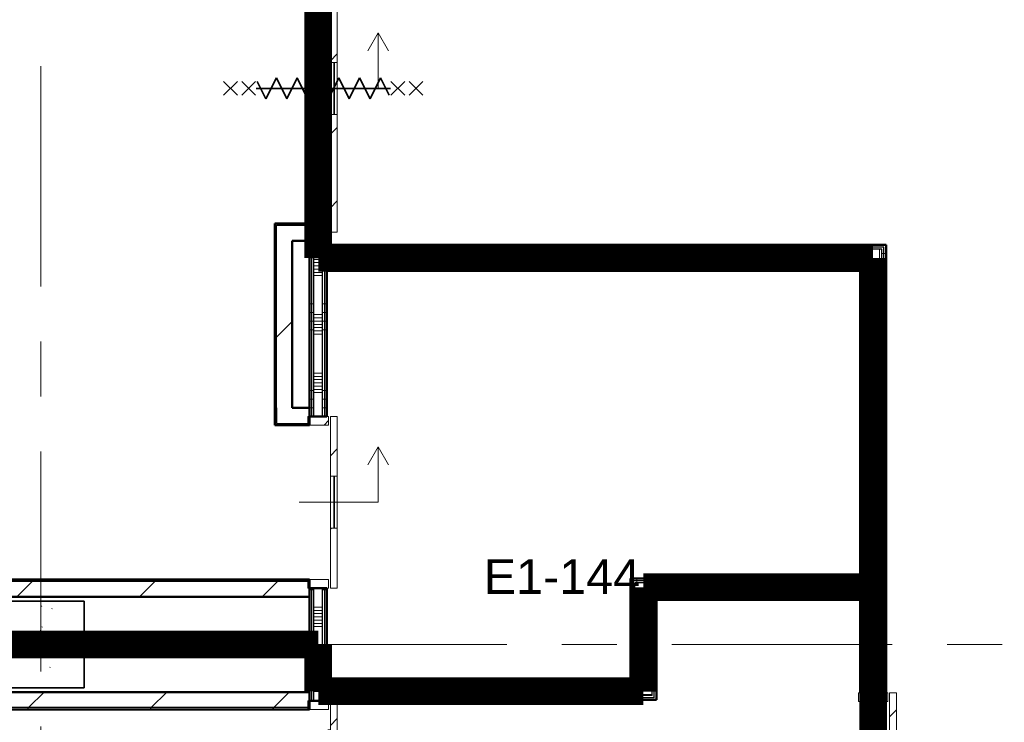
# Model space of a CAD drawing. Extents: x -3204 to 54657, y -2294 to 61632.
# Tile 41 of 65: x 38878 to 44557, y 30750 to 34804. Entities that reach past the tile are written whole.
import ezdxf

# ---------------------------------------------------------------- set-up
doc = ezdxf.new("R2010")
doc.units = 0
doc.header["$LTSCALE"] = 100
doc.linetypes.add('SCHEIDING_BRANDWEREND60', pattern=[3.2, 0.8, -1.6, 0.8])
doc.linetypes.add('stramien', pattern=[22.225, 12.7, -3.175, 3.175, -3.175])
for name, color, linetype, lineweight in [('00---0--FM-RUIMTENR', 7, 'Continuous', 18), ('BA20----_WANDEN', 14, 'Continuous', 50), ('BL$1A---_ALGEMEEN', 7, 'Continuous', 18), ('BL$7A---_STRAMIEN', 7, 'Continuous', 18), ('BL20----_WANDEN', 7, 'Continuous', 25), ('BL28----_CONSTRUCTIES', 4, 'Continuous', 18), ('BL30----_BRANDSYMBOLEN', 14, 'Continuous', 35), ('BL30----_KOZIJNEN', 14, 'Continuous', 25), ('BL40----_BRANDWERENDESCHEIDING_60MIN', 84, 'SCHEIDING_BRANDWEREND60', 158)]:
    doc.layers.add(name, color=color, linetype=linetype, lineweight=lineweight)
doc.styles.add('Arial', font='arial.ttf', dxfattribs={"height": 200})
pattern_1 = [(270, (39700, 31250), (500, 9e-13), []), (270, (39650, 31250), (500, 9e-13), []), (270, (39600, 31250), (500, 9e-13), []), (270, (39550, 31250), (500, 9e-13), [])]
pattern_2 = [(270, (42062.5, 33505), (500, 1e-12), []), (270, (42012.5, 33505), (500, 1e-12), []), (270, (41962.5, 33505), (500, 1e-12), []), (270, (41912.5, 33505), (500, 1e-12), [])]
pattern_3 = [(180, (43875, 31355), (9e-13, -500), []), (180, (43875, 31405), (9e-13, -500), []), (180, (43875, 31455), (9e-13, -500), []), (180, (43875, 31505), (9e-13, -500), [])]
pattern_4 = [(180, (42550, 31430), (-6e-14, -500), []), (180, (42550, 31480), (-6e-14, -500), []), (180, (42550, 31530), (-6e-14, -500), []), (180, (42550, 31580), (-6e-14, -500), [])]
pattern_5 = [(270, (41325, 30980), (500, 2e-12), []), (270, (41275, 30980), (500, 2e-12), []), (270, (41225, 30980), (500, 2e-12), []), (270, (41175, 30980), (500, 2e-12), [])]
pattern_6 = [(270, (42937.5, 31580), (500, 2e-12), []), (270, (42887.5, 31580), (500, 2e-12), []), (270, (42837.5, 31580), (500, 2e-12), []), (270, (42787.5, 31580), (500, 2e-12), [])]
pattern_7 = [(45, (8878.4, 12805.1), (-353.5534, 353.5534), [])]
pattern_8 = [(135, (17899.92, -31721.6), (-212.132, -212.132), [])]
pattern_9 = [(315, (-21277.92, 31721.6), (212.132, 212.132), [])]
pattern_10 = [(180, (40650, 32515), (7e-13, -500), []), (180, (40650, 32565), (7e-13, -500), []), (180, (40650, 32615), (7e-13, -500), []), (180, (40650, 32665), (7e-13, -500), [])]
pattern_11 = [(180, (40650, 35330), (7e-13, -500), []), (180, (40650, 35380), (7e-13, -500), []), (180, (40650, 35430), (7e-13, -500), []), (180, (40650, 35480), (7e-13, -500), [])]
pattern_12 = [(180, (40650, 30180), (7e-13, -500), []), (180, (40650, 30230), (7e-13, -500), []), (180, (40650, 30280), (7e-13, -500), []), (180, (40650, 30330), (7e-13, -500), [])]

# ---------------------------------------------------------------- blocks, each defined once
blk = doc.blocks.new('28_CL_beton - kolom - Betonkolom 500x500-V11-1')
at = {"layer": 'BL28----_CONSTRUCTIES'}
h = blk.add_hatch(dxfattribs=at)
h.set_pattern_fill('FP_13', color=256, style=0, pattern_type=2)
h.set_pattern_definition([(50, (-30121.6, -18394.9), (728.737, -63.756), [76.2, -838.2]), (355, (-30121.6, -18394.9), (-140.972, 764.228), [60.96, -670.56]), (100.451, (-30060.9, -18400.2), (587.77, 700.467), [64.76, -712.36]), (46.184, (-30121.6, -18191.7), (1084.316, -168.17), [114.3, -1257.3]), (96.636, (-30031.2, -18205.7), (949.61, 989.71), [97.14, -1068.54]), (351.184, (-30121.6, -18191.7), (949.62, 989.7), [91.44, -1005.84]), (21, (-30020, -18242.5), (606.458, -409.061), [76.2, -838.2]), (326, (-30020, -18242.5), (247.208, 736.753), [60.96, -670.56]), (71.451, (-29969.46, -18276.6), (853.668, 327.685), [64.76, -712.36]), (37.5, (-30121.6, -18394.92), (12.3547, 338.2201), [3.353, -659.079, 3.353, -677.367, -673.1]), (37.5, (-30121.6, -18394.92), (12.3547, 338.2201), [-1343.152, 3.353, -669.747]), (7.5, (-30121.6, -18394.92), (267.279, 400.722), [3.353, -384.759, 3.353, -643.839, -256.54]), (7.5, (-30121.6, -18394.92), (267.279, 400.722), [-1035.304, 3.353, -253.187]), (327.5, (-30348.17, -18394.92), (542.3633, -22.9153), [3.353, -250.647, 3.353, -1840.687]), (327.5, (-30348.17, -18394.92), (542.3633, -22.9153), [-257.353, -789.127, 3.353, -1048.207]), (317.5, (-30449.76, -18394.9), (592.517, 101.707), [3.353, -326.847, 3.353, -522.935, -746.76]), (317.5, (-30449.76, -18394.9), (592.517, 101.707), [-856.488, 3.353, -743.407])])
h.paths.add_polyline_path([(250, -250), (250, 250), (-250, 250), (-250, -250)], flags=0)
at = {"layer": 'BL28----_CONSTRUCTIES', "lineweight": 35}
for p, q in [((250, 250), (-250, 250)), ((-250, 250), (-250, -250)), ((250, -250), (250, 250)), ((-250, -250), (250, -250))]:
    blk.add_line(p, q, dxfattribs=at)
blk = doc.blocks.new('32_DR_AMC_s_enkele schuifdeur_V3 - 1060x2360_wbdbo60-V151-1')
at = {"layer": 'BL30----_BRANDSYMBOLEN', "lineweight": 18}
h = blk.add_hatch(dxfattribs=at)
h.set_pattern_fill('FP_691', color=256, style=0, pattern_type=2)
h.set_pattern_definition([(135, (17910.92, -34921.6), (-212.132, -212.132), [])])
h.paths.add_polyline_path([(855, 135), (475, 135), (475, 95), (855, 95)], flags=0)
h.paths.add_polyline_path([(175, 135), (-205, 135), (-205, 95), (175, 95)], flags=0)
at = {"layer": 'BL$1A---_ALGEMEEN'}
for p, q in [((645, 371), (541.1, 431)), ((325, -84.9), (325, 371)), ((325, 371), (645, 371)), ((645, 371), (541.1, 311))]:
    blk.add_line(p, q, dxfattribs=at)
at = {"layer": 'BL30----_BRANDSYMBOLEN'}
for p, q in [((285, 603.6), (365, 523.6)), ((365, 603.6), (285, 523.6)), ((365, 498.7), (285, 418.6)), ((285, 498.7), (365, 418.6)), ((385, 358.6), (285, 408.6)), ((325, 416.3), (325, -358.7)), ((325, 416.3), (325, -358.7)), ((265, 298.6), (385, 358.6)), ((385, 238.6), (265, 298.6)), ((265, 178.6), (385, 238.6)), ((385, 118.6), (265, 178.6)), ((265, 58.6), (385, 118.6)), ((385, -1.4), (265, 58.6)), ((265, -61.4), (385, -1.4)), ((385, -121.4), (265, -61.4)), ((265, -181.4), (385, -121.4)), ((385, -241.4), (265, -181.4)), ((265, -301.4), (385, -241.4)), ((365, -351.4), (265, -301.4)), ((285, -361.4), (365, -441.4)), ((365, -361.4), (285, -441.4)), ((285, -466.4), (365, -546.4)), ((365, -466.4), (285, -546.4))]:
    blk.add_line(p, q, dxfattribs=at)
at = {"layer": 'BL30----_KOZIJNEN', "lineweight": 18}
for p, q in [((175, 135), (-205, 135)), ((-205, 135), (-205, 95)), ((175, 95), (175, 135)), ((175, 135), (475, 135)), ((475, 118), (175, 118)), ((175, 118), (175, 115)), ((175, 115), (475, 115)), ((855, 135), (475, 135)), ((475, 135), (475, 95)), ((475, 115), (475, 118)), ((855, 95), (855, 135)), ((-205, 95), (175, 95)), ((-205, 85), (-205, -85)), ((-155, 85), (-205, 85)), ((-155, -85), (-155, 85)), ((475, 95), (175, 95)), ((475, 95), (855, 95)), ((855, 85), (805, 85)), ((805, 85), (805, -85)), ((855, -85), (855, 85)), ((-205, -85), (-155, -85)), ((805, -85), (855, -85))]:
    blk.add_line(p, q, dxfattribs=at)
blk = doc.blocks.new('32_DR_AMC_s_enkele schuifdeur_V2 - 990x2360-2910518-1')
at = {"layer": 'BL$1A---_ALGEMEEN'}
h = blk.add_hatch(dxfattribs=at)
h.set_pattern_fill('FP_695', color=256, style=0, pattern_type=2)
h.set_pattern_definition(pattern_8)
h.paths.add_polyline_path([(820, 70), (820, 110), (325, 110), (325, 70), (436.8, 70)], flags=0)
h.paths.add_polyline_path([(25, 110), (-170, 110), (-170, 70), (25, 70)], flags=0)
at = {"layer": 'BL30----_KOZIJNEN', "lineweight": 18}
h = blk.add_hatch(dxfattribs=at)
h.set_pattern_fill('FP_695', color=256, style=0, pattern_type=2)
h.set_pattern_definition(pattern_8)
h.paths.add_polyline_path([(647, 58), (647, 67), (325, 67), (325, 58), (436.8, 58)], flags=0)
at = {"layer": 'BL$1A---_ALGEMEEN'}
for p, q in [((645, 346), (541.1, 406)), ((325, -109.9), (325, 346)), ((325, 346), (645, 346)), ((645, 346), (541.1, 286))]:
    blk.add_line(p, q, dxfattribs=at)
at = {"layer": 'BL30----_KOZIJNEN', "lineweight": 18}
for p, q in [((25, 110), (-170, 110)), ((-170, 110), (-170, 70)), ((-170, 70), (25, 70)), ((-170, 60), (-170, -60)), ((-120, 60), (-170, 60)), ((-120, -60), (-120, 60)), ((25, 70), (25, 110)), ((25, 110), (325, 110)), ((325, 93), (25, 93)), ((25, 93), (25, 90)), ((25, 90), (325, 90)), ((325, 70), (25, 70)), ((820, 110), (325, 110)), ((325, 110), (325, 70)), ((325, 90), (325, 93)), ((325, 70), (820, 70)), ((647, 67), (325, 67)), ((325, 67), (325, 58)), ((325, 58), (647, 58)), ((647, 58), (647, 67)), ((820, 60), (770, 60)), ((770, 60), (770, -60)), ((820, 70), (820, 110)), ((820, -60), (820, 60)), ((-170, -60), (-120, -60)), ((770, -60), (820, -60))]:
    blk.add_line(p, q, dxfattribs=at)
at = {"layer": 'BL30----_KOZIJNEN'}
for p, q in [((25, 70), (0, 70)), ((0, 70), (0, 55)), ((3, 58), (3, 67)), ((3, 67), (25, 67)), ((15, 58), (3, 58)), ((15, 55), (15, 58)), ((325, 58), (15, 58)), ((25, 67), (25, 70)), ((325, 70), (25, 70)), ((25, 67), (325, 67)), ((625, 70), (625, 67)), ((650, 70), (625, 70)), ((625, 67), (647, 67)), ((647, 58), (635, 58)), ((635, 58), (635, 55)), ((647, 67), (647, 58)), ((650, 55), (650, 70)), ((0, 55), (15, 55)), ((15, 55), (635, 55)), ((635, 55), (650, 55))]:
    blk.add_line(p, q, dxfattribs=at)
blk = doc.blocks.new('32_DR_AMC_s_enkele schuifdeur_V3 - 990x2360-2908163-1')
at = {"layer": 'BL$1A---_ALGEMEEN'}
h = blk.add_hatch(dxfattribs=at)
h.set_pattern_fill('FP_699', color=256, style=0, pattern_type=2)
h.set_pattern_definition([(315, (-18889.92, 31721.6), (212.132, 212.132), [])])
h.paths.add_polyline_path([(-170, -110), (175, -110), (175, -70), (-170, -70)], flags=0)
h.paths.add_polyline_path([(475, -70), (475, -110), (820, -110), (820, -70)], flags=0)
at = {"layer": 'BL30----_KOZIJNEN', "lineweight": 18}
h = blk.add_hatch(dxfattribs=at)
h.set_pattern_fill('FP_700', color=256, style=0, pattern_type=2)
h.set_pattern_definition([(315, (-18889.9, 31721.6), (500, 500), []), (315, (-18889.9, 31551.6), (500, 500), []), (315, (-18889.9, 31541.6), (500, 500), []), (315, (-18889.9, 31531.6), (500, 500), []), (315, (-18889.9, 31521.6), (500, 500), []), (315, (-18889.9, 31511.6), (500, 500), []), (315, (-18889.9, 31501.6), (500, 500), []), (315, (-18889.9, 31491.6), (500, 500), [])])
h.paths.add_polyline_path([(-170, -60), (-120, -60), (-120, 60), (-170, 60)], flags=0)
h.paths.add_polyline_path([(770, 60), (770, -60), (820, -60), (820, 60)], flags=0)
at = {"layer": 'BL$1A---_ALGEMEEN'}
for p, q in [((325, 109.9), (325, -346)), ((645, -346), (541.1, -286)), ((325, -346), (645, -346)), ((645, -346), (541.1, -406))]:
    blk.add_line(p, q, dxfattribs=at)
at = {"layer": 'BL30----_KOZIJNEN', "lineweight": 18}
for p, q in [((-170, 60), (-120, 60)), ((-170, -60), (-170, 60)), ((-120, 60), (-120, -60)), ((770, 60), (820, 60)), ((770, -60), (770, 60)), ((820, 60), (820, -60)), ((-120, -60), (-170, -60)), ((-170, -70), (175, -70)), ((-170, -110), (-170, -70)), ((175, -110), (-170, -110)), ((175, -70), (175, -110)), ((475, -70), (175, -70)), ((175, -93), (175, -90)), ((175, -90), (475, -90)), ((475, -93), (175, -93)), ((175, -110), (475, -110)), ((475, -70), (820, -70)), ((475, -110), (475, -70)), ((475, -90), (475, -93)), ((820, -110), (475, -110)), ((820, -60), (770, -60)), ((820, -70), (820, -110))]:
    blk.add_line(p, q, dxfattribs=at)
blk = doc.blocks.new('32_DR_AMC_s_enkele schuifdeur_V1 - 1660x2360_wbdbo60-2939381-1')
at = {"layer": 'BL30----_BRANDSYMBOLEN', "lineweight": 18}
h = blk.add_hatch(dxfattribs=at)
h.set_pattern_fill('FP_701', color=256, style=0, pattern_type=2)
h.set_pattern_definition(pattern_9)
h.paths.add_polyline_path([(-505, -110), (175, -110), (175, -70), (-505, -70)], flags=0)
h.paths.add_polyline_path([(475, -110), (1155, -110), (1155, -70), (475, -70)], flags=0)
at = {"layer": 'BL30----_KOZIJNEN', "lineweight": 18}
h = blk.add_hatch(dxfattribs=at)
h.set_pattern_fill('FP_702', color=256, style=0, pattern_type=2)
h.set_pattern_definition([(315, (-21277.9, 31721.6), (500, 500), []), (315, (-21277.9, 31551.6), (500, 500), []), (315, (-21277.9, 31541.6), (500, 500), []), (315, (-21277.9, 31531.6), (500, 500), []), (315, (-21277.9, 31521.6), (500, 500), []), (315, (-21277.9, 31511.6), (500, 500), []), (315, (-21277.9, 31501.6), (500, 500), []), (315, (-21277.9, 31491.6), (500, 500), [])])
h.paths.add_polyline_path([(-505, 60), (-505, -60), (-455, -60), (-455, 60)], flags=0)
h.paths.add_polyline_path([(1105, -60), (1155, -60), (1155, 60), (1105, 60)], flags=0)
h = blk.add_hatch(dxfattribs=at)
h.set_pattern_fill('FP_701', color=256, style=0, pattern_type=2)
h.set_pattern_definition(pattern_9)
h.paths.add_polyline_path([(475, -67), (797, -67), (797, -58), (475, -58)], flags=0)
at = {"layer": 'BL$1A---_ALGEMEEN'}
for p, q in [((325, 109.9), (325, -346)), ((645, -346), (541.1, -286)), ((325, -346), (645, -346)), ((645, -346), (541.1, -406))]:
    blk.add_line(p, q, dxfattribs=at)
at = {"layer": 'BL30----_BRANDSYMBOLEN'}
for p, q in [((285, 466.4), (365, 546.4)), ((365, 466.4), (285, 546.4)), ((285, 361.4), (365, 441.4)), ((365, 361.4), (285, 441.4)), ((365, 351.4), (265, 301.4)), ((325, -416.3), (325, 358.7)), ((325, -416.3), (325, 358.7)), ((265, 301.4), (385, 241.4)), ((385, 241.4), (265, 181.4)), ((265, 181.4), (385, 121.4)), ((385, 121.4), (265, 61.4)), ((265, 61.4), (385, 1.4)), ((385, 1.4), (265, -58.6)), ((265, -58.6), (385, -118.6)), ((385, -118.6), (265, -178.6)), ((265, -178.6), (385, -238.6)), ((385, -238.6), (265, -298.6)), ((265, -298.6), (385, -358.6)), ((385, -358.6), (285, -408.6)), ((365, -498.7), (285, -418.6)), ((285, -498.7), (365, -418.6)), ((285, -603.6), (365, -523.6)), ((365, -603.6), (285, -523.6))]:
    blk.add_line(p, q, dxfattribs=at)
at = {"layer": 'BL30----_KOZIJNEN', "lineweight": 18}
for p, q in [((-505, 60), (-455, 60)), ((-505, -60), (-505, 60)), ((-455, 60), (-455, -60)), ((1105, 60), (1155, 60)), ((1105, -60), (1105, 60)), ((1155, 60), (1155, -60)), ((-455, -60), (-505, -60)), ((-505, -70), (175, -70)), ((-505, -110), (-505, -70)), ((175, -110), (-505, -110)), ((175, -70), (175, -110)), ((475, -70), (175, -70)), ((175, -93), (175, -90)), ((175, -90), (475, -90)), ((475, -93), (175, -93)), ((175, -110), (475, -110)), ((475, -67), (475, -58)), ((475, -58), (797, -58)), ((797, -67), (475, -67)), ((475, -70), (1155, -70)), ((475, -110), (475, -70)), ((475, -90), (475, -93)), ((1155, -110), (475, -110)), ((797, -58), (797, -67)), ((1155, -60), (1105, -60)), ((1155, -70), (1155, -110))]:
    blk.add_line(p, q, dxfattribs=at)
at = {"layer": 'BL30----_KOZIJNEN'}
for p, q in [((150, -55), (165, -55)), ((150, -70), (150, -55)), ((165, -55), (165, -58)), ((165, -55), (785, -55)), ((785, -55), (800, -55)), ((785, -58), (785, -55)), ((800, -55), (800, -70)), ((175, -70), (150, -70)), ((153, -58), (153, -67)), ((165, -58), (153, -58)), ((153, -67), (175, -67)), ((475, -58), (165, -58)), ((175, -67), (175, -70)), ((175, -67), (475, -67)), ((475, -70), (175, -70)), ((775, -67), (797, -67)), ((775, -70), (775, -67)), ((800, -70), (775, -70)), ((797, -58), (785, -58)), ((797, -67), (797, -58))]:
    blk.add_line(p, q, dxfattribs=at)

msp = doc.modelspace()

# ---------------------------------------------------------------- hatches: boundary and pattern name
at = {"layer": 'BA20----_WANDEN', "lineweight": 18}
h = msp.add_hatch(dxfattribs=at)
h.set_pattern_fill('FP_24', color=256, style=0, pattern_type=2)
h.set_pattern_definition(pattern_7)
h.paths.add_polyline_path([(40360, 32475), (40360, 33618), (40350, 33618), (40350, 32475)], flags=0)
h.paths.add_polyline_path([(40350, 35198), (40360, 35198), (40360, 37725), (40350, 37725), (40350, 35288)], flags=0)
h = msp.add_hatch(dxfattribs=at)
h.set_pattern_fill('FP_24', color=256, style=0, pattern_type=2)
h.set_pattern_definition(pattern_7)
h.paths.add_polyline_path([(40450, 32565), (40450, 33528), (40360, 33528), (40360, 32565)], flags=0)
h.paths.add_polyline_path([(40360, 35288), (40450, 35288), (40450, 37635), (40360, 37635), (40360, 35662.2)], flags=0)
h = msp.add_hatch(dxfattribs=at)
h.set_pattern_fill('FP_783', color=256, angle=90, style=0, pattern_type=2)
h.set_pattern_definition(pattern_11)
h.paths.add_polyline_path([(40562.5, 33430), (40562.5, 33578), (40550, 33578), (40550, 33430)], flags=0)
h.paths.add_polyline_path([(40550, 35238), (40562.5, 35238), (40562.5, 36830), (40550, 36830), (40550, 35662.2)], flags=0)
h = msp.add_hatch(dxfattribs=at)
h.set_pattern_fill('FP_783', color=256, angle=90, style=0, pattern_type=2)
h.set_pattern_definition(pattern_11)
h.paths.add_polyline_path([(40575, 33430), (40575, 33578), (40562.5, 33578), (40562.5, 33430)], flags=0)
h.paths.add_polyline_path([(40575, 35238), (40575, 36830), (40562.5, 36830), (40562.5, 35238)], flags=0)
h = msp.add_hatch(dxfattribs=at)
h.set_pattern_fill('FP_784', color=256, angle=90, style=0, pattern_type=2)
h.set_pattern_definition([(180, (40650, 35130), (5e-13, -337.5), []), (180, (40650, 35148.75), (5e-13, -337.5), []), (180, (40650, 35167.5), (5e-13, -337.5), []), (180, (40650, 35186.25), (5e-13, -337.5), []), (180, (40650, 35205), (5e-13, -337.5), []), (180, (40650, 35223.75), (5e-13, -337.5), []), (180, (40650, 35242.5), (5e-13, -337.5), [])])
h.paths.add_polyline_path([(40575, 33430), (40625, 33430), (40625, 33578), (40575, 33578), (40575, 33564.5)], flags=0)
h.paths.add_polyline_path([(40625, 35238), (40625, 36830), (40575, 36830), (40575, 35238)], flags=0)
h = msp.add_hatch(dxfattribs=at)
h.set_pattern_fill('FP_783', color=256, angle=90, style=0, pattern_type=2)
h.set_pattern_definition(pattern_11)
h.paths.add_polyline_path([(40625, 33480), (40637.5, 33480), (40637.5, 33578), (40625, 33578), (40625, 33564.5)], flags=0)
h.paths.add_polyline_path([(40637.5, 35238), (40637.5, 36780), (40625, 36780), (40625, 35238)], flags=0)
h = msp.add_hatch(dxfattribs=at)
h.set_pattern_fill('FP_783', color=256, angle=90, style=0, pattern_type=2)
h.set_pattern_definition(pattern_11)
h.paths.add_polyline_path([(40650, 33492.5), (40650, 33578), (40637.5, 33578), (40637.5, 33492.5), (40644.8, 33492.5)], flags=0)
h.paths.add_polyline_path([(40637.5, 35238), (40650, 35238), (40650, 36780), (40637.5, 36780), (40637.5, 35662.2)], flags=0)
h = msp.add_hatch(dxfattribs=at)
h.set_pattern_fill('FP_373', color=256, angle=-270, style=0, pattern_type=2)
h.set_pattern_definition(pattern_2)
h.paths.add_polyline_path([(43862.5, 33492.5), (43875, 33492.5), (43875, 33505), (40650, 33505), (40650, 33492.5), (43086, 33492.5)], flags=0)
h = msp.add_hatch(dxfattribs=at)
h.set_pattern_fill('FP_374', color=256, angle=-270, style=0, pattern_type=2)
h.set_pattern_definition([(270, (42262.5, 33505), (337.5, 9e-13), []), (270, (42243.75, 33505), (337.5, 9e-13), []), (270, (42225, 33505), (337.5, 9e-13), []), (270, (42206.25, 33505), (337.5, 9e-13), []), (270, (42187.5, 33505), (337.5, 9e-13), []), (270, (42168.75, 33505), (337.5, 9e-13), []), (270, (42150, 33505), (337.5, 9e-13), [])])
h.paths.add_polyline_path([(40637.5, 33380), (43850, 33380), (43850, 33480), (40625, 33480), (40625, 33380)], flags=0)
h = msp.add_hatch(dxfattribs=at)
h.set_pattern_fill('FP_373', color=256, angle=-270, style=0, pattern_type=2)
h.set_pattern_definition(pattern_2)
h.paths.add_polyline_path([(43850, 33480), (43862.5, 33480), (43862.5, 33492.5), (40637.5, 33492.5), (40637.5, 33480), (43086, 33480)], flags=0)
h = msp.add_hatch(dxfattribs=at)
h.set_pattern_fill('FP_375', color=256, angle=90, style=0, pattern_type=2)
h.set_pattern_definition(pattern_3)
h.paths.add_polyline_path([(43862.5, 28967.5), (43862.5, 29861), (43850, 29861), (43850, 28967.5)], flags=0)
h.paths.add_polyline_path([(43850, 30921), (43862.5, 30921), (43862.5, 33480), (43850, 33480), (43850, 32066.2)], flags=0)
h = msp.add_hatch(dxfattribs=at)
h.set_pattern_fill('FP_375', color=256, angle=90, style=0, pattern_type=2)
h.set_pattern_definition(pattern_3)
h.paths.add_polyline_path([(43862.5, 28955), (43875, 28955), (43875, 29861), (43862.5, 29861), (43862.5, 28967.5)], flags=0)
h.paths.add_polyline_path([(43862.5, 30921), (43875, 30921), (43875, 33492.5), (43862.5, 33492.5), (43862.5, 32066.2)], flags=0)
h = msp.add_hatch(dxfattribs=at)
h.set_pattern_fill('FP_781', color=256, angle=90, style=0, pattern_type=2)
h.set_pattern_definition(pattern_10)
h.paths.add_polyline_path([(40550, 31237.5), (40562.5, 31237.5), (40562.5, 31525), (40550, 31525), (40550, 31250)], flags=0)
h.paths.add_polyline_path([(40562.5, 32515), (40562.5, 33430), (40550, 33430), (40550, 32515)], flags=0)
h = msp.add_hatch(dxfattribs=at)
h.set_pattern_fill('FP_781', color=256, angle=90, style=0, pattern_type=2)
h.set_pattern_definition(pattern_10)
h.paths.add_polyline_path([(40562.5, 31225), (40575, 31225), (40575, 31525), (40562.5, 31525), (40562.5, 31237.5)], flags=0)
h.paths.add_polyline_path([(40575, 32515), (40575, 33430), (40562.5, 33430), (40562.5, 32515)], flags=0)
h = msp.add_hatch(dxfattribs=at)
h.set_pattern_fill('FP_782', color=256, angle=90, style=0, pattern_type=2)
h.set_pattern_definition([(180, (40650, 32315), (5e-13, -337.5), []), (180, (40650, 32333.75), (5e-13, -337.5), []), (180, (40650, 32352.5), (5e-13, -337.5), []), (180, (40650, 32371.25), (5e-13, -337.5), []), (180, (40650, 32390), (5e-13, -337.5), []), (180, (40650, 32408.75), (5e-13, -337.5), []), (180, (40650, 32427.5), (5e-13, -337.5), [])])
h.paths.add_polyline_path([(40575, 31200), (40625, 31200), (40625, 31525), (40575, 31525), (40575, 31225)], flags=0)
h.paths.add_polyline_path([(40625, 32515), (40625, 33430), (40575, 33430), (40575, 32515)], flags=0)
h = msp.add_hatch(dxfattribs=at)
h.set_pattern_fill('FP_781', color=256, angle=90, style=0, pattern_type=2)
h.set_pattern_definition(pattern_10)
h.paths.add_polyline_path([(40637.5, 31200), (40637.5, 31525), (40625, 31525), (40625, 31200)], flags=0)
h.paths.add_polyline_path([(40625, 32515), (40637.5, 32515), (40637.5, 33380), (40625, 33380), (40625, 33264.9)], flags=0)
h = msp.add_hatch(dxfattribs=at)
h.set_pattern_fill('FP_781', color=256, angle=90, style=0, pattern_type=2)
h.set_pattern_definition(pattern_10)
h.paths.add_polyline_path([(40637.5, 31200), (40650, 31200), (40650, 31525), (40637.5, 31525), (40637.5, 31466.9)], flags=0)
h.paths.add_polyline_path([(40637.5, 32515), (40650, 32515), (40650, 33380), (40637.5, 33380), (40637.5, 33264.9)], flags=0)
h = msp.add_hatch(dxfattribs=at)
h.set_pattern_fill('FP_373', color=256, angle=-270, style=0, pattern_type=2)
h.set_pattern_definition(pattern_2)
h.paths.add_polyline_path([(43737.5, 33367.5), (43750, 33367.5), (43750, 33380), (40650, 33380), (40650, 33367.5), (43086, 33367.5)], flags=0)
h = msp.add_hatch(dxfattribs=at)
h.set_pattern_fill('FP_373', color=256, angle=-270, style=0, pattern_type=2)
h.set_pattern_definition(pattern_2)
h.paths.add_polyline_path([(43725, 33355), (43737.5, 33355), (43737.5, 33367.5), (40650, 33367.5), (40650, 33355), (43086, 33355)], flags=0)
h = msp.add_hatch(dxfattribs=at)
h.set_pattern_fill('FP_375', color=256, angle=90, style=0, pattern_type=2)
h.set_pattern_definition(pattern_3)
h.paths.add_polyline_path([(43725, 29092.5), (43737.5, 29092.5), (43737.5, 29861), (43725, 29861), (43725, 29105)], flags=0)
h.paths.add_polyline_path([(43737.5, 30921), (43737.5, 31505), (43725, 31505), (43725, 30921)], flags=0)
h.paths.add_polyline_path([(43737.5, 31567.5), (43737.5, 33355), (43725, 33355), (43725, 31567.5)], flags=0)
h = msp.add_hatch(dxfattribs=at)
h.set_pattern_fill('FP_375', color=256, angle=90, style=0, pattern_type=2)
h.set_pattern_definition(pattern_3)
h.paths.add_polyline_path([(43737.5, 29080), (43750, 29080), (43750, 29861), (43737.5, 29861), (43737.5, 29092.5)], flags=0)
h.paths.add_polyline_path([(43737.5, 30921), (43750, 30921), (43750, 31505), (43737.5, 31505)], flags=0)
h.paths.add_polyline_path([(43737.5, 31555), (43750, 31555), (43750, 33367.5), (43737.5, 33367.5), (43737.5, 31567.5)], flags=0)
h = msp.add_hatch(dxfattribs=at)
h.set_pattern_fill('FP_376', color=256, angle=90, style=0, pattern_type=2)
h.set_pattern_definition([(180, (43875, 31155), (6e-13, -337.5), []), (180, (43875, 31173.75), (6e-13, -337.5), []), (180, (43875, 31192.5), (6e-13, -337.5), []), (180, (43875, 31211.25), (6e-13, -337.5), []), (180, (43875, 31230), (6e-13, -337.5), []), (180, (43875, 31248.75), (6e-13, -337.5), []), (180, (43875, 31267.5), (6e-13, -337.5), [])])
h.paths.add_polyline_path([(43750, 28980), (43850, 28980), (43850, 29861), (43750, 29861), (43750, 29080)], flags=0)
h.paths.add_polyline_path([(43750, 30921), (43850, 30921), (43850, 33380), (43750, 33380), (43750, 31505)], flags=0)
h = msp.add_hatch(dxfattribs=at)
h.set_pattern_fill('FP_24', color=256, style=0, pattern_type=2)
h.set_pattern_definition(pattern_7)
h.paths.add_polyline_path([(33450, 31565), (40550, 31565), (40550, 31575), (33450, 31575)], flags=0)
h = msp.add_hatch(dxfattribs=at)
h.set_pattern_fill('FP_379', color=256, angle=90, style=0, pattern_type=2)
h.set_pattern_definition(pattern_4)
h.paths.add_polyline_path([(42400, 30967.5), (42412.5, 30967.5), (42412.5, 31580), (42400, 31580), (42400, 30980)], flags=0)
h = msp.add_hatch(dxfattribs=at)
h.set_pattern_fill('FP_383', color=256, angle=-270, style=0, pattern_type=2)
h.set_pattern_definition(pattern_6)
h.paths.add_polyline_path([(43725, 31567.5), (43725, 31580), (42412.5, 31580), (42412.5, 31567.5), (43086, 31567.5)], flags=0)
h = msp.add_hatch(dxfattribs=at)
h.set_pattern_fill('FP_24', color=256, style=0, pattern_type=2)
h.set_pattern_definition(pattern_7)
h.paths.add_polyline_path([(34406.3, 31475), (40550, 31475), (40550, 31565), (33440, 31565), (33440, 31475), (33450, 31475)], flags=0)
h = msp.add_hatch(dxfattribs=at)
h.set_pattern_fill('FP_379', color=256, angle=90, style=0, pattern_type=2)
h.set_pattern_definition(pattern_4)
h.paths.add_polyline_path([(42412.5, 30955), (42425, 30955), (42425, 31567.5), (42412.5, 31567.5), (42412.5, 30967.5)], flags=0)
h = msp.add_hatch(dxfattribs=at)
h.set_pattern_fill('FP_383', color=256, angle=-270, style=0, pattern_type=2)
h.set_pattern_definition(pattern_6)
h.paths.add_polyline_path([(43725, 31555), (43737.5, 31555), (43737.5, 31567.5), (42425, 31567.5), (42425, 31555), (43086, 31555)], flags=0)
h = msp.add_hatch(dxfattribs=at)
h.set_pattern_fill('FP_380', color=256, angle=90, style=0, pattern_type=2)
h.set_pattern_definition([(180, (42550, 31230), (-4e-14, -337.5), []), (180, (42550, 31248.75), (-4e-14, -337.5), []), (180, (42550, 31267.5), (-4e-14, -337.5), []), (180, (42550, 31286.25), (-4e-14, -337.5), []), (180, (42550, 31305), (-4e-14, -337.5), []), (180, (42550, 31323.75), (-4e-14, -337.5), []), (180, (42550, 31342.5), (-4e-14, -337.5), [])])
h.paths.add_polyline_path([(42425, 30905), (42525, 30905), (42525, 31555), (42425, 31555), (42425, 30955)], flags=0)
h = msp.add_hatch(dxfattribs=at)
h.set_pattern_fill('FP_384', color=256, angle=-270, style=0, pattern_type=2)
h.set_pattern_definition([(270, (43137.5, 31580), (337.5, 1e-12), []), (270, (43118.75, 31580), (337.5, 1e-12), []), (270, (43100, 31580), (337.5, 1e-12), []), (270, (43081.25, 31580), (337.5, 1e-12), []), (270, (43062.5, 31580), (337.5, 1e-12), []), (270, (43043.75, 31580), (337.5, 1e-12), []), (270, (43025, 31580), (337.5, 1e-12), [])])
h.paths.add_polyline_path([(43737.5, 31505), (43750, 31505), (43750, 31555), (42525, 31555), (42525, 31505), (43725, 31505)], flags=0)
h = msp.add_hatch(dxfattribs=at)
h.set_pattern_fill('FP_379', color=256, angle=90, style=0, pattern_type=2)
h.set_pattern_definition(pattern_4)
h.paths.add_polyline_path([(42525, 30892.5), (42537.5, 30892.5), (42537.5, 31505), (42525, 31505), (42525, 30905)], flags=0)
h = msp.add_hatch(dxfattribs=at)
h.set_pattern_fill('FP_383', color=256, angle=-270, style=0, pattern_type=2)
h.set_pattern_definition(pattern_6)
h.paths.add_polyline_path([(43725, 31492.5), (43725, 31505), (42537.5, 31505), (42537.5, 31492.5), (43086, 31492.5)], flags=0)
h = msp.add_hatch(dxfattribs=at)
h.set_pattern_fill('FP_379', color=256, angle=90, style=0, pattern_type=2)
h.set_pattern_definition(pattern_4)
h.paths.add_polyline_path([(42537.5, 30880), (42550, 30880), (42550, 31492.5), (42537.5, 31492.5), (42537.5, 30892.5)], flags=0)
h = msp.add_hatch(dxfattribs=at)
h.set_pattern_fill('FP_383', color=256, angle=-270, style=0, pattern_type=2)
h.set_pattern_definition(pattern_6)
h.paths.add_polyline_path([(43725, 31480), (43725, 31492.5), (42550, 31492.5), (42550, 31480), (43086, 31480)], flags=0)
h = msp.add_hatch(dxfattribs=at)
h.set_pattern_fill('FP_347', color=256, angle=-270, style=0, pattern_type=2)
h.set_pattern_definition(pattern_1)
h.paths.add_polyline_path([(40550, 31237.5), (40550, 31250), (39250, 31250), (39250, 31237.5), (40373.6, 31237.5)], flags=0)
h = msp.add_hatch(dxfattribs=at)
h.set_pattern_fill('FP_347', color=256, angle=-270, style=0, pattern_type=2)
h.set_pattern_definition(pattern_1)
h.paths.add_polyline_path([(40550, 31225), (40562.5, 31225), (40562.5, 31237.5), (39250, 31237.5), (39250, 31225), (40373.6, 31225)], flags=0)
h = msp.add_hatch(dxfattribs=at)
h.set_pattern_fill('FP_348', color=256, angle=-270, style=0, pattern_type=2)
h.set_pattern_definition([(270, (39900, 31250), (337.5, 6e-13), []), (270, (39881.25, 31250), (337.5, 6e-13), []), (270, (39862.5, 31250), (337.5, 6e-13), []), (270, (39843.75, 31250), (337.5, 6e-13), []), (270, (39825, 31250), (337.5, 6e-13), []), (270, (39806.25, 31250), (337.5, 6e-13), []), (270, (39787.5, 31250), (337.5, 6e-13), [])])
h.paths.add_polyline_path([(40575, 31175), (40575, 31225), (39250, 31225), (39250, 31175), (40562.5, 31175)], flags=0)
h = msp.add_hatch(dxfattribs=at)
h.set_pattern_fill('FP_347', color=256, angle=-270, style=0, pattern_type=2)
h.set_pattern_definition(pattern_1)
h.paths.add_polyline_path([(40550, 31162.5), (40550, 31175), (39250, 31175), (39250, 31162.5), (40373.6, 31162.5)], flags=0)
h = msp.add_hatch(dxfattribs=at)
h.set_pattern_fill('FP_845', color=256, angle=90, style=0, pattern_type=2)
h.set_pattern_definition([(180, (40650, 31065), (5e-13, -337.5), []), (180, (40650, 31083.75), (5e-13, -337.5), []), (180, (40650, 31102.5), (5e-13, -337.5), []), (180, (40650, 31121.25), (5e-13, -337.5), []), (180, (40650, 31140), (5e-13, -337.5), []), (180, (40650, 31158.75), (5e-13, -337.5), []), (180, (40650, 31177.5), (5e-13, -337.5), [])])
h.paths.add_polyline_path([(40575, 30930), (40625, 30930), (40625, 31200), (40575, 31200), (40575, 31167.2)], flags=0)
h = msp.add_hatch(dxfattribs=at)
h.set_pattern_fill('FP_347', color=256, angle=-270, style=0, pattern_type=2)
h.set_pattern_definition(pattern_1)
h.paths.add_polyline_path([(40550, 31150), (40550, 31162.5), (39250, 31162.5), (39250, 31150), (40373.6, 31150)], flags=0)
h = msp.add_hatch(dxfattribs=at)
h.set_pattern_fill('FP_382', color=256, angle=-270, style=0, pattern_type=2)
h.set_pattern_definition([(270, (41525, 30980), (337.5, 1e-12), []), (270, (41506.25, 30980), (337.5, 1e-12), []), (270, (41487.5, 30980), (337.5, 1e-12), []), (270, (41468.75, 30980), (337.5, 1e-12), []), (270, (41450, 30980), (337.5, 1e-12), []), (270, (41431.25, 30980), (337.5, 1e-12), []), (270, (41412.5, 30980), (337.5, 1e-12), [])])
h.paths.add_polyline_path([(42001, 30905), (42425, 30905), (42425, 30955), (40625, 30955), (40625, 30905), (40916.1, 30905)], flags=0)
h = msp.add_hatch(dxfattribs=at)
h.set_pattern_fill('FP_381', color=256, angle=-270, style=0, pattern_type=2)
h.set_pattern_definition(pattern_5)
h.paths.add_polyline_path([(42412.5, 30955), (42412.5, 30967.5), (40637.5, 30967.5), (40637.5, 30955), (42400, 30955)], flags=0)
h = msp.add_hatch(dxfattribs=at)
h.set_pattern_fill('FP_381', color=256, angle=-270, style=0, pattern_type=2)
h.set_pattern_definition(pattern_5)
h.paths.add_polyline_path([(42400, 30967.5), (42400, 30980), (40650, 30980), (40650, 30967.5), (42001, 30967.5)], flags=0)
h = msp.add_hatch(dxfattribs=at)
h.set_pattern_fill('FP_24', color=256, style=0, pattern_type=2)
h.set_pattern_definition(pattern_7)
h.paths.add_polyline_path([(33440, 30835), (36157, 30835), (36157, 30925), (33350, 30925), (33350, 30835)], flags=0)
h.paths.add_polyline_path([(37643, 30835), (40550, 30835), (40550, 30925), (37643, 30925), (37643, 30867.6)], flags=0)
h = msp.add_hatch(dxfattribs=at)
h.set_pattern_fill('FP_846', color=256, angle=90, style=0, pattern_type=2)
h.set_pattern_definition(pattern_12)
h.paths.add_polyline_path([(40550, 29030), (40562.5, 29030), (40562.5, 29885), (40550, 29885), (40550, 29668.9)], flags=0)
h.paths.add_polyline_path([(40562.5, 30875), (40562.5, 30930), (40550, 30930), (40550, 30875)], flags=0)
h = msp.add_hatch(dxfattribs=at)
h.set_pattern_fill('FP_846', color=256, angle=90, style=0, pattern_type=2)
h.set_pattern_definition(pattern_12)
h.paths.add_polyline_path([(40575, 29030), (40575, 29885), (40562.5, 29885), (40562.5, 29030)], flags=0)
h.paths.add_polyline_path([(40575, 30875), (40575, 30930), (40562.5, 30930), (40562.5, 30875)], flags=0)
h = msp.add_hatch(dxfattribs=at)
h.set_pattern_fill('FP_847', color=256, angle=90, style=0, pattern_type=2)
h.set_pattern_definition([(180, (40650, 29980), (5e-13, -337.5), []), (180, (40650, 29998.75), (5e-13, -337.5), []), (180, (40650, 30017.5), (5e-13, -337.5), []), (180, (40650, 30036.25), (5e-13, -337.5), []), (180, (40650, 30055), (5e-13, -337.5), []), (180, (40650, 30073.75), (5e-13, -337.5), []), (180, (40650, 30092.5), (5e-13, -337.5), [])])
h.paths.add_polyline_path([(40575, 29030), (40625, 29030), (40625, 29885), (40575, 29885), (40575, 29668.9)], flags=0)
h.paths.add_polyline_path([(40575, 30875), (40625, 30875), (40625, 30930), (40575, 30930)], flags=0)
h = msp.add_hatch(dxfattribs=at)
h.set_pattern_fill('FP_846', color=256, angle=90, style=0, pattern_type=2)
h.set_pattern_definition(pattern_12)
h.paths.add_polyline_path([(40625, 29080), (40637.5, 29080), (40637.5, 29885), (40625, 29885), (40625, 29668.9)], flags=0)
h.paths.add_polyline_path([(40625, 30875), (40637.5, 30875), (40637.5, 30905), (40625, 30905)], flags=0)
h = msp.add_hatch(dxfattribs=at)
h.set_pattern_fill('FP_846', color=256, angle=90, style=0, pattern_type=2)
h.set_pattern_definition(pattern_12)
h.paths.add_polyline_path([(40650, 29092.5), (40650, 29885), (40637.5, 29885), (40637.5, 29092.5)], flags=0)
h.paths.add_polyline_path([(40644.8, 30875), (40650, 30875), (40650, 30905), (40637.5, 30905), (40637.5, 30875)], flags=0)
h = msp.add_hatch(dxfattribs=at)
h.set_pattern_fill('FP_381', color=256, angle=-270, style=0, pattern_type=2)
h.set_pattern_definition(pattern_5)
h.paths.add_polyline_path([(42001, 30892.5), (42525, 30892.5), (42525, 30905), (40650, 30905), (40650, 30892.5), (40916.1, 30892.5)], flags=0)
h = msp.add_hatch(dxfattribs=at)
h.set_pattern_fill('FP_381', color=256, angle=-270, style=0, pattern_type=2)
h.set_pattern_definition(pattern_5)
h.paths.add_polyline_path([(42001, 30880), (42537.5, 30880), (42537.5, 30892.5), (40650, 30892.5), (40650, 30880), (40916.1, 30880)], flags=0)
h = msp.add_hatch(dxfattribs=at)
h.set_pattern_fill('FP_24', color=256, style=0, pattern_type=2)
h.set_pattern_definition(pattern_7)
h.paths.add_polyline_path([(34406.3, 30825), (36167, 30825), (36167, 30835), (33440, 30835), (33440, 30825), (33450, 30825)], flags=0)
h.paths.add_polyline_path([(38746.2, 30825), (40550, 30825), (40550, 30835), (37633, 30835), (37633, 30825)], flags=0)

# ---------------------------------------------------------------- linework, layer by layer
at = {"layer": 'BL$7A---_STRAMIEN', "linetype": 'stramien'}
for p, q in [((39000, -2294.5), (39000, 60632.3)), ((52800, 31200), (-2203.7, 31200))]:
    msp.add_line(p, q, dxfattribs=at)
at = {"layer": 'BL20----_WANDEN', "lineweight": 50}
for p, q in [((40350, 33628), (40350, 32465)), ((40550, 33628), (40350, 33628)), ((40550, 33528), (40550, 33628)), ((40550, 33578), (40550, 32515)), ((40650, 33578), (40550, 33578)), ((40650, 33505), (40650, 33578)), ((40450, 32565), (40450, 33528)), ((40450, 33528), (40550, 33528)), ((43875, 33505), (40650, 33505)), ((43875, 30921), (43875, 33505)), ((40650, 33355), (43725, 33355)), ((40650, 32515), (40650, 33355)), ((43725, 33355), (43725, 31580)), ((40550, 32565), (40450, 32565)), ((40550, 32465), (40550, 32565)), ((40550, 32515), (40650, 32515)), ((40350, 32465), (40550, 32465)), ((40550, 31575), (33450, 31575)), ((40550, 31475), (40550, 31575)), ((42400, 31580), (42400, 30980)), ((43725, 31580), (42400, 31580)), ((40550, 31525), (40550, 31250)), ((40650, 31525), (40550, 31525)), ((40650, 30980), (40650, 31525)), ((33350, 31475), (40550, 31475)), ((42550, 30880), (42550, 31480)), ((42550, 31480), (43725, 31480)), ((43725, 31480), (43725, 30921)), ((40550, 31250), (39250, 31250)), ((39250, 31150), (40550, 31150)), ((40550, 31150), (40550, 30875)), ((42400, 30980), (40650, 30980)), ((40550, 30925), (37733, 30925)), ((40550, 30825), (40550, 30925)), ((43725, 30921), (43875, 30921)), ((40550, 30875), (40650, 30875)), ((40650, 30880), (42550, 30880)), ((40650, 30875), (40650, 30880)), ((37633, 30825), (40550, 30825))]:
    msp.add_line(p, q, dxfattribs=at)
at = {"layer": 'BL20----_WANDEN'}
for p, q in [((40360, 32565), (40360, 33618)), ((40360, 33618), (40550, 33618)), ((40562.5, 32515), (40562.5, 33578)), ((40575, 32515), (40575, 33578)), ((40625, 33480), (40625, 33578)), ((40637.5, 33492.5), (40637.5, 33578)), ((43850, 33480), (40625, 33480)), ((43862.5, 33492.5), (40650, 33492.5)), ((43850, 30921), (43850, 33480)), ((43862.5, 30921), (43862.5, 33492.5)), ((40625, 33430), (40575, 33430)), ((40625, 32515), (40625, 33430)), ((43750, 33380), (40625, 33380)), ((40637.5, 32515), (40637.5, 33380)), ((43737.5, 33367.5), (40650, 33367.5)), ((43737.5, 31567.5), (43737.5, 33367.5)), ((43750, 31555), (43750, 33380)), ((40360, 32565), (40360, 32475)), ((40360, 32475), (40550, 32475)), ((33440, 31565), (40550, 31565)), ((40562.5, 31237.5), (40562.5, 31525)), ((40575, 31200), (40575, 31525)), ((40625, 30955), (40625, 31525)), ((40637.5, 30967.5), (40637.5, 31525)), ((42412.5, 30967.5), (42412.5, 31567.5)), ((43737.5, 31567.5), (42412.5, 31567.5)), ((42425, 30955), (42425, 31555)), ((43750, 31555), (42425, 31555)), ((42525, 30905), (42525, 31505)), ((43750, 31505), (42525, 31505)), ((42537.5, 30892.5), (42537.5, 31492.5)), ((43725, 31492.5), (42537.5, 31492.5)), ((43737.5, 30921), (43737.5, 31505)), ((43750, 30921), (43750, 31505)), ((40550, 31237.5), (39250, 31237.5)), ((40575, 31225), (39250, 31225)), ((40575, 31175), (39250, 31175)), ((40562.5, 30875), (40562.5, 31175)), ((40575, 31200), (40625, 31200)), ((40575, 30875), (40575, 31175)), ((40550, 31162.5), (39250, 31162.5)), ((42425, 30955), (40625, 30955)), ((42412.5, 30967.5), (40650, 30967.5)), ((40575, 30930), (40625, 30930)), ((40625, 30875), (40625, 30930)), ((42525, 30905), (40625, 30905)), ((40637.5, 30875), (40637.5, 30905)), ((42537.5, 30892.5), (40650, 30892.5)), ((40550, 30835), (37643, 30835))]:
    msp.add_line(p, q, dxfattribs=at)
at = {"layer": 'BL40----_BRANDWERENDESCHEIDING_60MIN', "const_width": 160}
for points in [[(40600, 36830), (40600, 33430)], [(40600, 33430), (43800, 33430)], [(43800, 33430), (43800, 29030)], [(42475, 30930), (42475, 31530)], [(42475, 31530), (43800, 31530)], [(37600, 31200), (40600, 31200)], [(40600, 31200), (40600, 30930)], [(40600, 30930), (42475, 30930)]]:
    msp.add_lwpolyline(points, dxfattribs=at)

# ---------------------------------------------------------------- block references
at = {"layer": 'BL28----_CONSTRUCTIES'}
msp.add_blockref('28_CL_beton - kolom - Betonkolom 500x500-V11-1', (39000, 31200), dxfattribs=at)
at = {"layer": 'BL30----_KOZIJNEN'}
for name, p, rotation in [('32_DR_AMC_s_enkele schuifdeur_V1 - 1660x2360_wbdbo60-2939381-1', (40600, 34083), 89.99999999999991), ('32_DR_AMC_s_enkele schuifdeur_V3 - 990x2360-2908163-1', (40600, 31695), 89.99999999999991), ('32_DR_AMC_s_enkele schuifdeur_V3 - 1060x2360_wbdbo60-V151-1', (43800, 30716), 269.9999999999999), ('32_DR_AMC_s_enkele schuifdeur_V2 - 990x2360-2910518-1', (40600, 30705), 269.9999999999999)]:
    msp.add_blockref(name, p, dxfattribs=dict(at, rotation=rotation))

# ---------------------------------------------------------------- texts
at = {"layer": '00---0--FM-RUIMTENR', "insert": (41554.9, 31691.3), "char_height": 200, "width": 1114.346, "attachment_point": 1, "style": 'Arial'}
msp.add_mtext('E1-144', dxfattribs=at)

doc.saveas('drawing.dxf')
